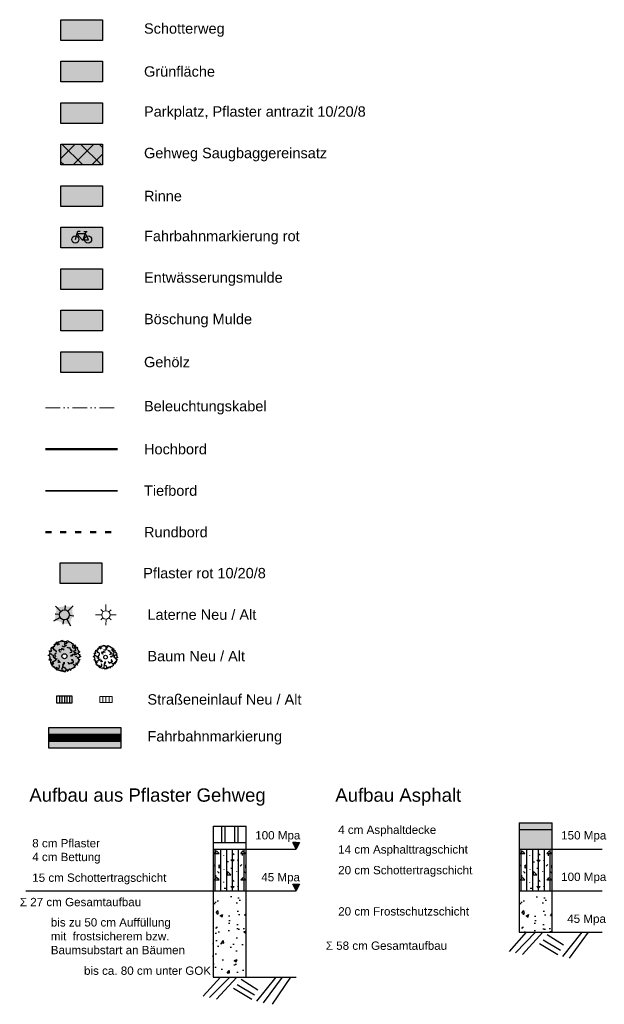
# Model space of a CAD drawing. Header units: metres. Extents: x 339653 to 341672, y 5744753 to 5747397.
# Tile 254 of 256: x 341322 to 341462, y 5746577 to 5746815. Entities that reach past the tile are written whole.
import ezdxf

# ---------------------------------------------------------------- set-up
doc = ezdxf.new("R2010")
doc.units = ezdxf.units.M
doc.header["$LTSCALE"] = 0.03
doc.linetypes.add('ACAD_ISO03W100', pattern=[30, 12, -18])
doc.linetypes.add('ACAD_ISO12W100', pattern=[21, 12, -3, 0, -3, 0, -3])
for name, color, linetype in [('0-Layout', 4, 'Continuous'), ('BAEUME__AKTUELLER_DATENSTAND_', 7, 'Continuous'), ('F-Fahrbahn', 254, 'Continuous'), ('F-Gehweg', 41, 'Continuous'), ('F-Parkstände-Ladezone-Busbucht-Inselkopf', 253, 'Continuous'), ('P-Ablauf', 140, 'Continuous'), ('P-Markierung', 2, 'Continuous'), ('P_Endausbau', 7, 'Continuous'), ('PF-befestigter_Seitenstreifen-wassergebundene_Decke', 45, 'Continuous'), ('PF-Böschung_Damm', 91, 'Continuous'), ('PF-Fahrbahn', 254, 'Continuous'), ('PF-Furteinfärbung', 10, 'Continuous'), ('PF-Gewässer-Entwässerungsmulde', 131, 'Continuous'), ('PF-Grünflache', 71, 'Continuous'), ('PF-Parkstände-Ladezone-Busbucht-Inselkopf', 253, 'Continuous'), ('V-Vermessung_Gesing', 83, 'Continuous')]:
    doc.layers.add(name, color=color, linetype=linetype)
for name, color, linetype, lineweight in [('B-Baum', 83, 'Continuous', 25), ('B-V-Strom', 80, 'ACAD_ISO12W100', 18), ('P-Baum', 92, 'Continuous', 25), ('P-Bemaßung', 4, 'Continuous', 25), ('P-Bord_hoch', 1, 'Continuous', 50), ('P-Bord_rund', 1, 'ACAD_ISO03W100', 50), ('P-Bord_tief', 3, 'Continuous', 35), ('P-Laterne', 2, 'Continuous', 25), ('P-TR_Material', 6, 'Continuous', 18)]:
    doc.layers.add(name, color=color, linetype=linetype, lineweight=lineweight)
doc.styles.add('Text-Standard 66', font='arial.ttf')

# ---------------------------------------------------------------- blocks, each defined once
blk = doc.blocks.new('Baum_neu')
at = {"layer": 'P-Baum'}
h = blk.add_hatch(color=92, dxfattribs=at)
h.paths.add_polyline_path([(0.2, 1.67), (0.24, 1.78), (0.15, 1.77), (-0.04, 1.7), (-0.03, 1.8), (-0.14, 1.83), (-0.3, 1.78), (-0.3, 1.83), (-0.24, 1.93), (-0.48, 1.83), (-0.5, 1.73), (-0.56, 1.76), (-0.61, 1.68), (-0.73, 1.74), (-0.77, 1.56), (-0.85, 1.51), (-0.87, 1.59), (-0.88, 1.71), (-1, 1.63), (-0.94, 1.57), (-0.98, 1.41), (-1.03, 1.45), (-1.03, 1.51), (-1.11, 1.49), (-1.11, 1.34), (-1.15, 1.39), (-1.23, 1.41), (-1.23, 1.35), (-1.14, 1.22), (-1.26, 1.22), (-1.26, 1.13), (-1.32, 1.13), (-1.28, 1.03), (-1.4, 1.1), (-1.53, 1.12), (-1.6, 0.91), (-1.61, 0.77), (-1.53, 0.69), (-1.6, 0.69), (-1.54, 0.6), (-1.68, 0.62), (-1.67, 0.64), (-1.82, 0.64), (-1.7, 0.41), (-1.77, 0.36), (-1.7, 0.29), (-1.73, 0.27), (-1.82, 0.11), (-1.91, 0.11), (-1.96, 0.09), (-1.85, 0.04), (-1.72, -0.09), (-1.8, -0.14), (-1.73, -0.21), (-1.87, -0.42), (-1.72, -0.43), (-1.73, -0.41), (-1.59, -0.41), (-1.65, -0.5), (-1.59, -0.5), (-1.67, -0.58), (-1.67, -0.71), (-1.63, -0.93), (-1.49, -0.92), (-1.48, -0.84), (-1.54, -0.83), (-1.45, -0.73), (-1.39, -0.79), (-1.35, -0.78), (-1.33, -0.81), (-1.4, -0.91), (-1.42, -0.94), (-1.37, -1.02), (-1.55, -1.14), (-1.49, -1.17), (-1.3, -1.2), (-1.39, -1.27), (-1.29, -1.28), (-1.24, -1.23), (-1.22, -1.38), (-1.1, -1.35), (-1.14, -1.41), (-1.1, -1.49), (-1.01, -1.45), (-0.91, -1.33), (-0.92, -1.45), (-1, -1.56), (-0.99, -1.64), (-0.81, -1.53), (-0.81, -1.58), (-0.81, -1.61), (-0.75, -1.73), (-0.65, -1.66), (-0.6, -1.74), (-0.44, -1.7), (-0.42, -1.79), (-0.34, -1.76), (-0.26, -1.8), (-0.23, -1.74), (-0.2, -1.7), (-0.15, -1.86), (-0.05, -1.8), (0.01, -1.81), (0.1, -1.94), (0.15, -1.81), (0.15, -1.72), (0.22, -1.71), (0.27, -1.69), (0.42, -1.83), (0.39, -1.59), (0.55, -1.67), (0.59, -1.59), (0.58, -1.55), (0.61, -1.51), (0.69, -1.58), (0.7, -1.67), (0.82, -1.63), (0.84, -1.5), (0.96, -1.46), (1.05, -1.47), (1.11, -1.32), (1.14, -1.34), (1.24, -1.38), (1.28, -1.33), (1.24, -1.23), (1.32, -1.12), (1.37, -1.06), (1.57, -1.08), (1.55, -1), (1.43, -0.93), (1.38, -0.83), (1.51, -0.9), (1.62, -0.9), (1.62, -0.81), (1.56, -0.77), (1.68, -0.75), (1.64, -0.6), (1.7, -0.63), (1.79, -0.58), (1.68, -0.55), (1.84, -0.45), (1.88, -0.4), (1.66, -0.36), (1.68, -0.26), (1.65, -0.25), (1.52, -0.17), (1.73, -0.18), (1.74, -0.1), (1.83, -0.11), (1.96, -0.05), (1.83, 0.03), (1.81, 0.1), (1.87, 0.2), (1.71, 0.25), (1.67, 0.34), (1.71, 0.38), (1.72, 0.42), (1.8, 0.48), (1.8, 0.55), (1.69, 0.56), (1.65, 0.56), (1.68, 0.72), (1.6, 0.76), (1.52, 0.86), (1.57, 0.98), (1.49, 1.08), (1.43, 1.01), (1.34, 0.99), (1.33, 1.03), (1.36, 1.07), (1.36, 1.15), (1.18, 1.17), (1.34, 1.36), (1.14, 1.32), (1.03, 1.41), (1.09, 1.47), (0.93, 1.48), (0.99, 1.56), (0.84, 1.54), (0.84, 1.58), (0.81, 1.65), (0.68, 1.67), (0.67, 1.75), (0.49, 1.73), (0.48, 1.83), (0.34, 1.88), (0.26, 1.73)])
h.paths.add_polyline_path([(0.3, 0, -1), (-0.3, 0, -1)], flags=16)
at = {"layer": 'P-Baum', "color": 7}
for p, q in [((-0.77, 1.56), (-0.85, 1.51)), ((0.26, 1.73), (0.2, 1.67)), ((-1.7, 0.29), (-1.73, 0.27)), ((-1.28, 1.03), (-1.4, 1.1)), ((1.71, 0.38), (1.67, 0.34)), ((-1.33, -0.81), (-1.35, -0.78)), ((1.32, -1.12), (1.37, -1.06)), ((-0.81, -1.58), (-0.81, -1.53)), ((-0.23, -1.74), (-0.2, -1.7)), ((0.22, -1.71), (0.27, -1.69))]:
    blk.add_line(p, q, dxfattribs=at)
for points in [[(-1.28, 1.03), (-1.32, 1.13), (-1.26, 1.13), (-1.26, 1.22), (-1.14, 1.22), (-1.23, 1.35), (-1.23, 1.41), (-1.15, 1.39), (-1.11, 1.34), (-1.11, 1.49), (-1.03, 1.51), (-1.03, 1.45), (-0.98, 1.41), (-0.94, 1.57), (-1, 1.63), (-0.88, 1.71), (-0.87, 1.59), (-0.85, 1.51), (-0.88, 1.41), (-0.75, 1.38), (-0.75, 1.48), (-0.64, 1.48), (-0.65, 1.37)], [(-0.56, 1.76), (-0.61, 1.68), (-0.73, 1.74), (-0.77, 1.56)], [(-0.56, 1.76), (-0.5, 1.73), (-0.48, 1.83), (-0.24, 1.93), (-0.3, 1.83), (-0.3, 1.78), (-0.14, 1.83), (-0.03, 1.8), (-0.04, 1.7), (0.15, 1.77), (0.24, 1.78), (0.2, 1.67), (0.32, 1.63), (0.28, 1.51), (0.05, 1.51), (-0.01, 1.4), (0.1, 1.32), (0.25, 1.31), (0.01, 1.12), (-0.19, 1.12), (-0.2, 1.13), (-0.22, 1.24)], [(0.26, 1.73), (0.34, 1.88), (0.48, 1.83), (0.49, 1.73), (0.67, 1.75), (0.68, 1.67), (0.81, 1.65), (0.84, 1.58), (0.84, 1.54), (0.99, 1.56), (0.93, 1.48), (1.09, 1.47), (1.03, 1.41), (1.14, 1.32)], [(0.99, 1.27), (0.98, 1.1), (1.07, 1.02), (1.23, 1.02), (1.28, 0.93), (1.31, 0.77), (1.36, 0.7), (1.11, 0.61), (1.21, 0.54), (1.13, 0.51), (1.24, 0.44), (1.33, 0.5), (1.4, 0.47)], [(1.14, 1.32), (1.34, 1.36), (1.18, 1.17), (1.36, 1.15), (1.36, 1.07), (1.33, 1.03), (1.34, 0.99), (1.43, 1.01), (1.49, 1.08), (1.57, 0.98), (1.52, 0.86), (1.6, 0.76), (1.68, 0.72), (1.65, 0.56), (1.69, 0.56), (1.8, 0.55), (1.8, 0.48), (1.72, 0.42), (1.71, 0.38)], [(-1.72, -0.09), (-1.85, 0.04), (-1.96, 0.09), (-1.91, 0.11), (-1.82, 0.11), (-1.73, 0.27), (-1.61, 0.29), (-1.56, 0.24), (-1.57, 0.2), (-1.46, 0.15), (-1.35, 0.14), (-1.37, 0.01), (-1.34, -0.09), (-1.29, -0.18)], [(-1.7, 0.29), (-1.77, 0.36), (-1.7, 0.41), (-1.82, 0.64), (-1.67, 0.64), (-1.68, 0.62), (-1.54, 0.6), (-1.6, 0.69), (-1.53, 0.69), (-1.61, 0.77), (-1.6, 0.91), (-1.53, 1.12), (-1.4, 1.1), (-1.4, 1.02), (-1.46, 1.01), (-1.37, 0.91), (-1.31, 0.96), (-1.27, 0.94), (-1.34, 0.82), (-1.21, 0.81), (-1.21, 0.72), (-1.11, 0.74), (-1.05, 0.62), (-0.93, 0.62)], [(-0.95, 0.38), (-1.07, 0.37), (-1.07, 0.34), (-1.06, 0.27), (-1.18, 0.22), (-1.16, 0.17), (-1.1, 0.11), (-1.17, -0.01), (-1.1, -0.06), (-1.08, -0.05), (-1.12, -0.14), (-1.19, -0.16), (-1.19, -0.26), (-1.09, -0.25), (-1.1, -0.32), (-0.97, -0.35), (-0.94, -0.35), (-0.86, -0.31), (-0.86, -0.26)], [(-0.46, 0.53), (-0.46, 0.48), (-0.56, 0.54), (-0.51, 0.56), (-0.56, 0.58), (-0.67, 0.68), (-0.6, 0.73), (-0.6, 0.84), (-0.31, 0.75), (-0.31, 0.93), (-0.27, 0.95), (-0.21, 0.87), (-0.12, 0.87), (-0.09, 0.81), (-0.09, 0.73)], [(0.35, 1.03), (0.46, 1.1), (0.47, 1.07), (0.5, 1.01), (0.64, 1.04), (0.65, 0.98), (0.64, 0.9), (0.76, 0.85), (0.74, 0.77), (0.71, 0.76), (0.79, 0.72), (0.87, 0.74), (0.92, 0.66), (0.84, 0.6), (0.89, 0.56), (0.8, 0.45), (0.77, 0.44), (0.69, 0.42), (0.67, 0.46)], [(0.82, -0.02), (0.82, 0.12), (0.89, 0.18), (0.91, 0.05), (1.03, 0.11), (1.03, 0.23), (1.09, 0.25), (1.27, 0.15), (1.27, 0.31), (1.36, 0.18), (1.47, 0.23), (1.47, 0.29), (1.58, 0.38), (1.67, 0.34), (1.71, 0.25), (1.87, 0.2), (1.81, 0.1), (1.83, 0.03), (1.96, -0.05), (1.83, -0.11), (1.74, -0.1), (1.73, -0.18), (1.52, -0.17), (1.51, -0.08), (1.37, -0.03), (1.33, 0.01)], [(-1.72, -0.09), (-1.8, -0.14), (-1.73, -0.21), (-1.87, -0.42), (-1.72, -0.43), (-1.73, -0.41), (-1.59, -0.41), (-1.65, -0.5), (-1.59, -0.5), (-1.67, -0.58), (-1.67, -0.71), (-1.63, -0.93), (-1.49, -0.92), (-1.48, -0.84), (-1.54, -0.83), (-1.45, -0.73), (-1.39, -0.79), (-1.35, -0.78), (-1.41, -0.64), (-1.28, -0.64), (-1.27, -0.56), (-1.17, -0.59), (-1.1, -0.48), (-0.98, -0.49)], [(-1.33, -0.81), (-1.4, -0.91), (-1.42, -0.94), (-1.37, -1.02), (-1.55, -1.14), (-1.49, -1.17), (-1.3, -1.2), (-1.39, -1.27), (-1.29, -1.28), (-1.24, -1.23), (-1.22, -1.38), (-1.1, -1.35), (-1.14, -1.41), (-1.1, -1.49), (-1.01, -1.45), (-0.91, -1.33), (-0.92, -1.45), (-1, -1.56), (-0.99, -1.64), (-0.81, -1.53), (-0.71, -1.5), (-0.62, -1.46), (-0.58, -1.28), (-0.57, -1.21), (-0.63, -1.05)], [(-0.51, -0.82), (-0.55, -0.65), (-0.7, -0.74), (-0.74, -0.72), (-0.7, -0.62), (-0.75, -0.55), (-0.71, -0.5), (-0.64, -0.45)], [(0.05, -0.8), (-0.09, -0.81), (-0.16, -0.88), (-0.02, -0.89), (-0.08, -1.01), (-0.2, -1.02), (-0.22, -1.08), (-0.12, -1.26), (-0.27, -1.26), (-0.14, -1.34), (-0.2, -1.46), (-0.25, -1.46), (-0.34, -1.57), (-0.3, -1.66), (-0.2, -1.7), (-0.15, -1.86), (-0.05, -1.8), (0.01, -1.81), (0.1, -1.94), (0.15, -1.81), (0.15, -1.72), (0.22, -1.71), (0.21, -1.51), (0.12, -1.5), (0.07, -1.35), (0.03, -1.32)], [(0.27, -1.69), (0.42, -1.83), (0.39, -1.59), (0.55, -1.67), (0.59, -1.59), (0.58, -1.55), (0.61, -1.51), (0.69, -1.58), (0.7, -1.67), (0.82, -1.63), (0.84, -1.5), (0.96, -1.46), (1.05, -1.47), (1.11, -1.32), (1.14, -1.34), (1.24, -1.38), (1.28, -1.33), (1.24, -1.23), (1.32, -1.12)], [(0.41, -0.7), (0.42, -0.73), (0.42, -0.75), (0.5, -0.78), (0.5, -0.83), (0.46, -0.87), (0.56, -0.88), (0.56, -0.94), (0.79, -0.79), (0.84, -0.89), (0.98, -0.86), (0.9, -0.78), (0.99, -0.75), (1.08, -0.76), (1.09, -0.67), (1.06, -0.66), (1.08, -0.55), (0.89, -0.53), (1, -0.48), (0.99, -0.41), (0.94, -0.43), (0.89, -0.4), (0.89, -0.36)], [(1.52, -0.17), (1.65, -0.25), (1.68, -0.26), (1.66, -0.36), (1.88, -0.4), (1.84, -0.45), (1.68, -0.55), (1.79, -0.58), (1.7, -0.63), (1.64, -0.6), (1.68, -0.75), (1.56, -0.77), (1.62, -0.81), (1.62, -0.9), (1.51, -0.9), (1.38, -0.83), (1.43, -0.93), (1.55, -1), (1.57, -1.08), (1.37, -1.06), (1.27, -1.07), (1.16, -1.07), (1.07, -0.95)], [(-0.81, -1.58), (-0.81, -1.61), (-0.75, -1.73), (-0.65, -1.66), (-0.6, -1.74), (-0.44, -1.7), (-0.42, -1.79), (-0.34, -1.76), (-0.26, -1.8), (-0.23, -1.74)]]:
    blk.add_lwpolyline(points, dxfattribs=at)
blk.add_circle((0, 0), 0.3, dxfattribs=at)
blk = doc.blocks.new('S25')
at = {"color": 0, "lineweight": -2}
for p, q in [((0, 0.2), (0, 0.5)), ((-0.2, 0), (-0.5, 0)), ((-0.245, 0.255), (-0.14, 0.15)), ((0.25, 0.25), (0.145, 0.145)), ((0.2, 0), (0.5, 0)), ((-0.245, -0.245), (-0.145, -0.145)), ((0.005, -0.2), (0, -0.5)), ((0.25, -0.245), (0.145, -0.14))]:
    blk.add_line(p, q, dxfattribs=at)
blk.add_circle((0, 0), 0.2, dxfattribs=at)
blk = doc.blocks.new('S69', base_point=(0, 0.25))
at = {"color": 0, "lineweight": -2}
for p, q in [((0.5, 0.25), (-0.5, 0.25)), ((-0.5, 0.25), (-0.5, -0.25)), ((-0.25, -0.25), (-0.25, 0.25)), ((0, 0.25), (0, -0.25)), ((0.25, 0.25), (0.25, -0.25)), ((0.5, -0.25), (0.5, 0.25)), ((-0.5, -0.25), (0.5, -0.25))]:
    blk.add_line(p, q, dxfattribs=at)
blk = doc.blocks.new('Ablauf')
at = {"layer": 'P-Ablauf'}
for p, q in [((-0.5, 0.3), (-0.5, 0)), ((-0.4, 0.3), (-0.4, 0)), ((-0.3, 0.3), (-0.3, 0)), ((-0.2, 0.3), (-0.2, 0)), ((-0.1, 0.3), (-0.1, 0))]:
    blk.add_line(p, q, dxfattribs=at)
blk.add_lwpolyline([(-0.6, 0.3), (0, 0.3), (0, 0), (-0.6, 0)], close=True, dxfattribs=at)
blk = doc.blocks.new('2C00108')
at = {"layer": 'B-Baum'}
for p, q in [((1.19, 3.5), (1.11, 3.45)), ((2.22, 3.67), (2.16, 3.61)), ((0.26, 2.23), (0.23, 2.21)), ((0.68, 2.97), (0.57, 3.04)), ((3.68, 2.32), (3.63, 2.28)), ((0.63, 1.13), (0.61, 1.16)), ((1.15, 0.36), (1.15, 0.41)), ((1.73, 0.2), (1.76, 0.24)), ((2.18, 0.23), (2.23, 0.25)), ((3.28, 0.82), (3.33, 0.88))]:
    blk.add_line(p, q, dxfattribs=at)
for points in [[(0.68, 2.97), (0.64, 3.07), (0.7, 3.07), (0.7, 3.16), (0.82, 3.16), (0.73, 3.29), (0.73, 3.35), (0.81, 3.33), (0.85, 3.28), (0.85, 3.43), (0.93, 3.45), (0.93, 3.39), (0.98, 3.35), (1.02, 3.51), (0.96, 3.57), (1.08, 3.65), (1.1, 3.53), (1.11, 3.45), (1.08, 3.35), (1.21, 3.32), (1.21, 3.42), (1.32, 3.42), (1.31, 3.31)], [(1.4, 3.7), (1.35, 3.62), (1.23, 3.68), (1.19, 3.5)], [(1.4, 3.7), (1.46, 3.67), (1.48, 3.77), (1.72, 3.87), (1.66, 3.77), (1.66, 3.72), (1.82, 3.77), (1.93, 3.74), (1.92, 3.64), (2.11, 3.71), (2.2, 3.72), (2.16, 3.61), (2.28, 3.57), (2.24, 3.45), (2.01, 3.45), (1.95, 3.34), (2.06, 3.26), (2.21, 3.25), (1.97, 3.06), (1.77, 3.06), (1.76, 3.07), (1.74, 3.18)], [(2.22, 3.67), (2.3, 3.82), (2.44, 3.77), (2.45, 3.67), (2.63, 3.69), (2.64, 3.61), (2.77, 3.59), (2.8, 3.52), (2.8, 3.48), (2.95, 3.5), (2.89, 3.42), (3.05, 3.41), (2.99, 3.35), (3.1, 3.27)], [(2.95, 3.21), (2.94, 3.04), (3.03, 2.96), (3.19, 2.96), (3.24, 2.87), (3.27, 2.71), (3.32, 2.64), (3.07, 2.55), (3.17, 2.48), (3.09, 2.45), (3.2, 2.38), (3.29, 2.44), (3.36, 2.41)], [(3.1, 3.27), (3.3, 3.3), (3.14, 3.11), (3.32, 3.09), (3.32, 3.01), (3.29, 2.97), (3.3, 2.93), (3.39, 2.95), (3.45, 3.02), (3.53, 2.92), (3.48, 2.8), (3.56, 2.7), (3.65, 2.66), (3.61, 2.5), (3.65, 2.5), (3.76, 2.49), (3.76, 2.42), (3.68, 2.36), (3.68, 2.32)], [(0.24, 1.85), (0.11, 1.98), (0, 2.03), (0.05, 2.05), (0.14, 2.05), (0.23, 2.21), (0.35, 2.23), (0.4, 2.18), (0.39, 2.14), (0.5, 2.09), (0.61, 2.08), (0.59, 1.95), (0.62, 1.85), (0.67, 1.76)], [(0.24, 1.85), (0.16, 1.8), (0.23, 1.73), (0.09, 1.52), (0.24, 1.51), (0.23, 1.53), (0.37, 1.53), (0.31, 1.44), (0.37, 1.44), (0.29, 1.36), (0.29, 1.23), (0.33, 1.01), (0.47, 1.02), (0.48, 1.1), (0.42, 1.11), (0.51, 1.21), (0.57, 1.15), (0.61, 1.16), (0.55, 1.3), (0.68, 1.3), (0.69, 1.38), (0.79, 1.35), (0.86, 1.46), (0.98, 1.45)], [(0.26, 2.23), (0.19, 2.3), (0.26, 2.35), (0.14, 2.58), (0.29, 2.58), (0.28, 2.56), (0.42, 2.54), (0.36, 2.63), (0.43, 2.63), (0.35, 2.71), (0.36, 2.85), (0.43, 3.06), (0.57, 3.04), (0.57, 2.96), (0.5, 2.95), (0.59, 2.85), (0.65, 2.9), (0.69, 2.88), (0.62, 2.76), (0.75, 2.75), (0.75, 2.66), (0.85, 2.68), (0.92, 2.56), (1.03, 2.56)], [(1.02, 2.32), (0.89, 2.31), (0.89, 2.28), (0.9, 2.21), (0.78, 2.16), (0.8, 2.11), (0.86, 2.05), (0.79, 1.93), (0.86, 1.88), (0.88, 1.89), (0.84, 1.8), (0.77, 1.78), (0.77, 1.68), (0.87, 1.69), (0.86, 1.62), (0.99, 1.59), (1.02, 1.59), (1.1, 1.63), (1.1, 1.68)], [(1.51, 2.47), (1.51, 2.42), (1.4, 2.48), (1.45, 2.5), (1.4, 2.52), (1.29, 2.62), (1.36, 2.67), (1.36, 2.78), (1.65, 2.69), (1.65, 2.87), (1.69, 2.89), (1.75, 2.81), (1.84, 2.81), (1.87, 2.75), (1.87, 2.67)], [(2.31, 2.97), (2.42, 3.04), (2.43, 3.01), (2.47, 2.95), (2.6, 2.98), (2.61, 2.92), (2.6, 2.84), (2.72, 2.79), (2.7, 2.71), (2.67, 2.7), (2.76, 2.66), (2.83, 2.68), (2.88, 2.6), (2.8, 2.54), (2.85, 2.5), (2.76, 2.39), (2.74, 2.38), (2.65, 2.36), (2.63, 2.4)], [(2.37, 1.24), (2.38, 1.21), (2.38, 1.19), (2.46, 1.16), (2.46, 1.11), (2.42, 1.07), (2.52, 1.06), (2.52, 1), (2.75, 1.15), (2.8, 1.05), (2.94, 1.08), (2.86, 1.16), (2.95, 1.19), (3.04, 1.18), (3.05, 1.27), (3.02, 1.28), (3.04, 1.39), (2.85, 1.41), (2.96, 1.46), (2.95, 1.53), (2.9, 1.51), (2.85, 1.54), (2.85, 1.58)], [(2.78, 1.92), (2.78, 2.06), (2.85, 2.12), (2.87, 1.99), (2.99, 2.05), (2.99, 2.17), (3.05, 2.19), (3.23, 2.09), (3.23, 2.25), (3.32, 2.12), (3.43, 2.17), (3.43, 2.23), (3.54, 2.32), (3.63, 2.28), (3.67, 2.19), (3.83, 2.14), (3.77, 2.04), (3.79, 1.97), (3.92, 1.89), (3.79, 1.83), (3.7, 1.84), (3.69, 1.76), (3.48, 1.77), (3.47, 1.86), (3.33, 1.91), (3.29, 1.95)], [(3.48, 1.77), (3.61, 1.69), (3.64, 1.68), (3.62, 1.58), (3.84, 1.54), (3.8, 1.49), (3.64, 1.39), (3.75, 1.36), (3.66, 1.31), (3.6, 1.34), (3.64, 1.19), (3.52, 1.17), (3.58, 1.13), (3.58, 1.04), (3.47, 1.04), (3.34, 1.11), (3.39, 1.01), (3.51, 0.94), (3.54, 0.86), (3.33, 0.88), (3.23, 0.87), (3.12, 0.87), (3.04, 0.99)], [(0.63, 1.13), (0.56, 1.03), (0.54, 1), (0.59, 0.92), (0.41, 0.8), (0.47, 0.77), (0.66, 0.74), (0.57, 0.67), (0.67, 0.66), (0.72, 0.71), (0.74, 0.56), (0.86, 0.59), (0.83, 0.53), (0.86, 0.45), (0.95, 0.49), (1.05, 0.61), (1.04, 0.49), (0.96, 0.38), (0.97, 0.3), (1.15, 0.41), (1.25, 0.44), (1.34, 0.48), (1.38, 0.66), (1.39, 0.73), (1.33, 0.89)], [(1.15, 0.36), (1.15, 0.33), (1.21, 0.21), (1.31, 0.28), (1.36, 0.2), (1.52, 0.24), (1.55, 0.15), (1.62, 0.18), (1.7, 0.14), (1.73, 0.2)], [(1.45, 1.12), (1.41, 1.29), (1.26, 1.2), (1.22, 1.22), (1.26, 1.32), (1.21, 1.39), (1.25, 1.44), (1.32, 1.49)], [(2.01, 1.14), (1.87, 1.13), (1.8, 1.06), (1.94, 1.05), (1.88, 0.93), (1.76, 0.92), (1.75, 0.86), (1.84, 0.68), (1.69, 0.68), (1.82, 0.6), (1.76, 0.48), (1.71, 0.48), (1.62, 0.37), (1.66, 0.28), (1.76, 0.24), (1.81, 0.08), (1.91, 0.14), (1.97, 0.13), (2.06, 0), (2.11, 0.13), (2.11, 0.22), (2.18, 0.23), (2.17, 0.43), (2.08, 0.44), (2.03, 0.59), (1.99, 0.62)], [(2.23, 0.25), (2.38, 0.11), (2.35, 0.35), (2.51, 0.27), (2.55, 0.35), (2.54, 0.39), (2.57, 0.43), (2.65, 0.36), (2.66, 0.27), (2.78, 0.31), (2.8, 0.44), (2.92, 0.48), (3.01, 0.47), (3.07, 0.62), (3.1, 0.6), (3.2, 0.56), (3.24, 0.61), (3.2, 0.71), (3.28, 0.82)]]:
    blk.add_lwpolyline(points, dxfattribs=at)
blk.add_circle((1.96, 1.94), 0.3, dxfattribs=at)
blk = doc.blocks.new('CIRCLE')
at = {"layer": 'B-Baum'}
blk.add_blockref('2C00108', (-1.98, -1.95), dxfattribs=at)

msp = doc.modelspace()

# ---------------------------------------------------------------- hatches: boundary and pattern name
at = {"layer": '0-Layout', "ltscale": 5}
h = msp.add_hatch(dxfattribs=at)
h.set_pattern_fill('CONCRETE1', color=256, scale=8, style=0)
h.set_pattern_definition([(0, (340194.137, 5746467.804), (6.4, 6.4), [0.8, -5.6]), (90, (340194.137, 5746467.804), (-6.4, 6.4), [0.8, -5.6]), (135, (340194.937, 5746467.8043), (-6.4, 4e-16), [1.13137, -7.919596]), (0, (340194.937, 5746471.404), (6.4, 6.4), [0.8, -5.6]), (45, (340195.337, 5746471.0043), (4e-16, 6.4), [0.565685, -8.48528]), (135, (340195.337, 5746471.0043), (-6.4, 4e-16), [0.565685, -8.48528]), (0, (340197.337, 5746473.004), (6.4, 6.4), [1.13137, -5.26863]), (45, (340197.337, 5746473.0043), (4e-16, 6.4), [0.8, -8.250967]), (135, (340198.4684, 5746473.0043), (-6.4, 4e-16), [0.8, -8.250967]), (90, (340198.537, 5746469.404), (-6.4, 6.4), [0.8, -5.6]), (45, (340198.537, 5746469.4043), (4e-16, 6.4), [0.565685, -8.48528]), (135, (340198.937, 5746469.8043), (-6.4, 4e-16), [0.565685, -8.48528]), (0, (340194.937, 5746469.404), (6.4, 6.4), [0.4, -5.36]), (0, (340199.737, 5746471.004), (6.4, 6.4), [0.4, -5.36]), (90, (340197.737, 5746471.804), (-6.4, 6.4), [0.4, -5.36]), (135, (340198.537, 5746468.2043), (-6.4, 4e-16), [0.565685, -8.48528]), (135, (340195.737, 5746472.6043), (-6.4, 4e-16), [0.565685, -8.48528]), (45, (340197.137, 5746469.9043), (4e-16, 6.4), [0.565685, -8.48528]), (90, (340196.337, 5746468.604), (-6.4, 6.4), [0.1, -6.3]), (90, (340196.637, 5746471.304), (-6.4, 6.4), [0.1, -6.3]), (90, (340199.637, 5746472.404), (-6.4, 6.4), [0.1, -6.3]), (90, (340199.737, 5746469.004), (-6.4, 6.4), [0.1, -6.3])])
h.paths.add_polyline_path([(341376.241, 5746614.793), (341368.241, 5746614.793), (341368.241, 5746604.793), (341376.241, 5746604.793)])
h = msp.add_hatch(dxfattribs=at)
h.set_pattern_fill('ANSI31', color=256, scale=11.2, angle=45, style=0)
h.set_pattern_definition([(90, (340194.137, 5746467.8043), (-1.4, 9e-17), [])])
h.paths.add_polyline_path([(341368.241, 5746614.793), (341368.241, 5746604.793), (341376.241, 5746604.793), (341376.241, 5746614.793)])
at = {"layer": '0-Layout'}
for points in [[(341388.241, 5746614.793), (341387.441, 5746616.393), (341389.041, 5746616.393)], [(341388.241, 5746604.793), (341387.441, 5746606.393), (341389.041, 5746606.393)]]:
    msp.add_hatch(color=256, dxfattribs=at).paths.add_polyline_path(points)
at = {"layer": '0-Layout', "ltscale": 5}
h = msp.add_hatch(dxfattribs=at)
h.set_pattern_fill('CONCRETE1', color=256, scale=8, style=0)
h.set_pattern_definition([(360, (340267.791, 5746467.793), (6.4, 6.4), [0.8, -5.6]), (90, (340267.791, 5746467.793), (-6.4, 6.4), [0.8, -5.6]), (135, (340268.5907, 5746467.793), (-6.4, 2e-15), [1.13137, -7.919596]), (360, (340268.591, 5746471.393), (6.4, 6.4), [0.8, -5.6]), (45, (340268.9907, 5746470.993), (2e-15, 6.4), [0.565685, -8.48528]), (135, (340268.9907, 5746470.993), (-6.4, 2e-15), [0.565685, -8.48528]), (360, (340270.991, 5746472.993), (6.4, 6.4), [1.13137, -5.26863]), (45, (340270.9907, 5746472.993), (2e-15, 6.4), [0.8, -8.250967]), (135, (340272.122, 5746472.993), (-6.4, 2e-15), [0.8, -8.250967]), (90, (340272.191, 5746469.393), (-6.4, 6.4), [0.8, -5.6]), (45, (340272.1907, 5746469.393), (2e-15, 6.4), [0.565685, -8.48528]), (135, (340272.5907, 5746469.793), (-6.4, 2e-15), [0.565685, -8.48528]), (360, (340268.591, 5746469.393), (6.4, 6.4), [0.4, -5.36]), (360, (340273.391, 5746470.993), (6.4, 6.4), [0.4, -5.36]), (90, (340271.391, 5746471.793), (-6.4, 6.4), [0.4, -5.36]), (135, (340272.1907, 5746468.193), (-6.4, 2e-15), [0.565685, -8.48528]), (135, (340269.3907, 5746472.593), (-6.4, 2e-15), [0.565685, -8.48528]), (45, (340270.7907, 5746469.893), (2e-15, 6.4), [0.565685, -8.48528]), (90, (340269.991, 5746468.593), (-6.4, 6.4), [0.1, -6.3]), (90, (340270.291, 5746471.293), (-6.4, 6.4), [0.1, -6.3]), (90, (340273.291, 5746472.393), (-6.4, 6.4), [0.1, -6.3]), (90, (340273.391, 5746468.993), (-6.4, 6.4), [0.1, -6.3])])
h.paths.add_polyline_path([(341449.895, 5746614.781), (341441.895, 5746614.781), (341441.895, 5746604.781), (341449.895, 5746604.781)])
h = msp.add_hatch(dxfattribs=at)
h.set_pattern_fill('ANSI31', color=256, scale=11.2, angle=45, style=0)
h.set_pattern_definition([(90, (340267.7907, 5746467.7929), (-1.4, 3e-16), [])])
h.paths.add_polyline_path([(341441.895, 5746614.781), (341441.895, 5746604.781), (341449.895, 5746604.781), (341449.895, 5746614.781)])
h = msp.add_hatch(dxfattribs=at)
h.set_pattern_fill('CONCRETE2', color=256, scale=12, style=0)
h.set_pattern_definition([(50, (340194.137, 5746467.804), (6.885698, -0.60242), [0.72, -7.92]), (355, (340194.137, 5746467.804), (-1.332013, 7.221044), [0.576, -6.336]), (100.4514, (340194.711, 5746467.754), (5.55369, 6.61862), [0.611906, -6.730964]), (46.1842, (340194.137, 5746469.724), (10.245514, -1.58898), [1.08, -11.88]), (96.6356, (340194.991, 5746469.592), (8.97276, 9.35153), [0.91786, -10.096445]), (351.1842, (340194.137, 5746469.724), (8.97275, 9.35154), [0.864, -9.504]), (21, (340195.097, 5746469.244), (5.730308, -3.865141), [0.72, -7.92]), (326, (340195.097, 5746469.244), (2.335827, 6.96144), [0.576, -6.336]), (71.4514, (340195.5745, 5746468.922), (8.066137, 3.096293), [0.611906, -6.730964]), (37.5, (340194.137, 5746467.8043), (0.1167346, 3.195781), [0, -6.2592, 0, -6.432, 0, -6.36]), (7.5, (340194.137, 5746467.8043), (2.525468, 3.786352), [0, -3.6672, 0, -6.1152, 0, -2.424]), (327.5, (340191.9962, 5746467.8043), (5.1246954, -0.216527), [0, -2.4, 0, -7.488, 0, -9.936]), (317.5, (340191.036, 5746467.8043), (5.598587, 0.961008), [0, -3.12, 0, -4.9728, 0, -7.056])])
h.paths.add_polyline_path([(341376.241, 5746604.793), (341368.241, 5746604.793), (341368.241, 5746583.993), (341376.241, 5746583.993)])
h = msp.add_hatch(dxfattribs=at)
h.set_pattern_fill('CONCRETE2', color=256, scale=12, style=0)
h.set_pattern_definition([(50, (340267.7907, 5746467.793), (6.885698, -0.60242), [0.72, -7.92]), (355, (340267.791, 5746467.793), (-1.332013, 7.221044), [0.576, -6.336]), (100.4514, (340268.3645, 5746467.7427), (5.55369, 6.61862), [0.611906, -6.730964]), (46.1842, (340267.791, 5746469.713), (10.245514, -1.58898), [1.08, -11.88]), (96.6356, (340268.644, 5746469.58), (8.97276, 9.35153), [0.91786, -10.096445]), (351.1842, (340267.791, 5746469.713), (8.97275, 9.35154), [0.864, -9.504]), (21, (340268.7507, 5746469.233), (5.730308, -3.865141), [0.72, -7.92]), (326, (340268.751, 5746469.233), (2.335827, 6.96144), [0.576, -6.336]), (71.4514, (340269.228, 5746468.911), (8.066137, 3.096293), [0.611906, -6.730964]), (37.5, (340267.7907, 5746467.7929), (0.1167346, 3.195781), [0, -6.2592, 0, -6.432, 0, -6.36]), (7.5, (340267.7907, 5746467.793), (2.525468, 3.786352), [0, -3.6672, 0, -6.1152, 0, -2.424]), (327.5, (340265.65, 5746467.7929), (5.1246954, -0.216527), [0, -2.4, 0, -7.488, 0, -9.936]), (317.5, (340264.69, 5746467.793), (5.598587, 0.961008), [0, -3.12, 0, -4.9728, 0, -7.056])])
h.paths.add_polyline_path([(341449.895, 5746604.781), (341441.895, 5746604.781), (341441.895, 5746594.781), (341449.895, 5746594.781)])
at = {"layer": 'F-Fahrbahn'}
h = msp.add_hatch(color=256, dxfattribs=at)
h.dxf.hatch_style = 1
h.paths.add_polyline_path([(341449.895, 5746619.581), (341441.895, 5746619.581), (341441.895, 5746616.381), (341441.895, 5746614.781), (341449.895, 5746614.781), (341449.895, 5746615.581), (341449.895, 5746616.381)])
at = {"layer": 'F-Gehweg'}
msp.add_hatch(color=256, dxfattribs=at).paths.add_polyline_path([(341341.62, 5746779.676), (341341.62, 5746784.676), (341331.62, 5746784.676), (341331.62, 5746779.676)])
at = {"layer": 'F-Parkstände-Ladezone-Busbucht-Inselkopf'}
h = msp.add_hatch(color=256, dxfattribs=at)
h.dxf.hatch_style = 1
h.paths.add_polyline_path([(341449.895, 5746621.181), (341441.895, 5746621.181), (341441.895, 5746619.581), (341449.895, 5746619.581)])
at = {"layer": 'P-Laterne', "lineweight": -2}
msp.add_hatch(color=40, dxfattribs=at).paths.add_polyline_path([(341334.686, 5746670.988, 0.2996746), (341333.948, 5746668.661, 0.304603), (341332.179, 5746669.028, 0.2996746), (341329.852, 5746669.766, 0.2373082), (341330.219, 5746671.534, 0.3266231), (341330.288, 5746673.339, 0.1975985), (341332.725, 5746673.495, 0.27984), (341334.53, 5746673.425, 0.2224529)], flags=0)
at = {"layer": 'P-TR_Material'}
h = msp.add_hatch(dxfattribs=at)
h.set_pattern_fill('ANSI37', color=256, style=0)
h.set_pattern_definition([(315, (340415.2186, 5745703.2022), (2.245064, 2.245064), []), (45, (340415.2186, 5745703.2022), (-2.245064, 2.245064), [])])
h.paths.add_polyline_path([(341331.62, 5746779.676), (341341.62, 5746779.676), (341341.62, 5746784.676), (341331.62, 5746784.676)])
at = {"layer": 'PF-befestigter_Seitenstreifen-wassergebundene_Decke'}
h = msp.add_hatch(color=256, dxfattribs=at)
h.dxf.hatch_style = 1
h.paths.add_polyline_path([(341341.62, 5746809.676), (341341.62, 5746814.676), (341331.62, 5746814.676), (341331.62, 5746809.676)])
at = {"layer": 'PF-Böschung_Damm'}
for points in [[(341341.62, 5746739.676), (341341.62, 5746744.676), (341331.62, 5746744.676), (341331.62, 5746739.676)], [(341341.62, 5746729.676), (341341.62, 5746734.676), (341331.62, 5746734.676), (341331.62, 5746729.676)]]:
    msp.add_hatch(color=256, dxfattribs=at).paths.add_polyline_path(points)
at = {"layer": 'PF-Fahrbahn'}
msp.add_hatch(color=256, dxfattribs=at).paths.add_polyline_path([(341328.702, 5746644.142), (341328.702, 5746639.142), (341346.052, 5746639.142), (341346.052, 5746644.142)])
at = {"layer": 'PF-Furteinfärbung'}
msp.add_hatch(color=256, dxfattribs=at).paths.add_polyline_path([(341331.62, 5746764.676), (341331.62, 5746759.676), (341341.62, 5746759.676), (341341.62, 5746764.676)])
at = {"layer": 'PF-Furteinfärbung', "true_color": 0xff9999}
h = msp.add_hatch(color=21, dxfattribs=at)
h.dxf.hatch_style = 1
h.paths.add_polyline_path([(341331.439, 5746683.811), (341341.439, 5746683.811), (341341.439, 5746678.811), (341331.439, 5746678.811)])
at = {"layer": 'PF-Gewässer-Entwässerungsmulde'}
for points in [[(341341.62, 5746769.676), (341341.62, 5746774.676), (341331.62, 5746774.676), (341331.62, 5746769.676)], [(341341.62, 5746749.676), (341341.62, 5746754.676), (341331.62, 5746754.676), (341331.62, 5746749.676)]]:
    msp.add_hatch(color=256, dxfattribs=at).paths.add_polyline_path(points)
at = {"layer": 'PF-Grünflache'}
msp.add_hatch(color=256, dxfattribs=at).paths.add_polyline_path([(341341.62, 5746799.676), (341341.62, 5746804.676), (341331.62, 5746804.676), (341331.62, 5746799.676)])
at = {"layer": 'PF-Parkstände-Ladezone-Busbucht-Inselkopf'}
msp.add_hatch(color=256, dxfattribs=at).paths.add_polyline_path([(341341.62, 5746789.676), (341341.62, 5746794.676), (341331.62, 5746794.676), (341331.62, 5746789.676)])

# ---------------------------------------------------------------- linework, layer by layer
at = {"layer": '0-Layout'}
for p, q in [((341368.241, 5746620.393), (341368.241, 5746616.393)), ((341376.241, 5746616.393), (341376.241, 5746620.393)), ((341441.895, 5746621.181), (341441.895, 5746616.381)), ((341441.895, 5746621.181), (341449.895, 5746621.181)), ((341441.895, 5746619.581), (341449.895, 5746619.581)), ((341449.895, 5746616.381), (341449.895, 5746621.181)), ((341368.241, 5746616.393), (341368.241, 5746614.793)), ((341368.241, 5746616.393), (341376.241, 5746616.393)), ((341368.241, 5746614.793), (341368.241, 5746604.793)), ((341368.241, 5746614.793), (341376.241, 5746614.793)), ((341376.241, 5746614.793), (341376.241, 5746616.393)), ((341376.241, 5746604.793), (341376.241, 5746614.793)), ((341376.241, 5746614.793), (341388.241, 5746614.793)), ((341388.241, 5746616.393), (341387.441, 5746616.393)), ((341387.441, 5746616.393), (341388.241, 5746616.393)), ((341388.241, 5746616.393), (341389.041, 5746616.393)), ((341441.895, 5746616.381), (341441.895, 5746614.781)), ((341441.895, 5746615.581), (341441.895, 5746594.781)), ((341441.895, 5746614.781), (341441.895, 5746604.781)), ((341441.895, 5746614.781), (341449.895, 5746614.781)), ((341441.895, 5746614.781), (341449.895, 5746614.781)), ((341449.895, 5746614.781), (341449.895, 5746616.381)), ((341449.895, 5746594.781), (341449.895, 5746615.581)), ((341449.895, 5746604.781), (341449.895, 5746614.781)), ((341449.895, 5746614.781), (341461.895, 5746614.781)), ((341323.141, 5746604.793), (341368.241, 5746604.793)), ((341368.241, 5746604.793), (341376.241, 5746604.793)), ((341368.241, 5746604.793), (341368.241, 5746583.993)), ((341376.241, 5746583.993), (341376.241, 5746604.793)), ((341376.241, 5746604.793), (341388.241, 5746604.793)), ((341441.895, 5746604.781), (341449.895, 5746604.781)), ((341441.895, 5746604.781), (341441.895, 5746594.781)), ((341449.895, 5746604.781), (341461.895, 5746604.781)), ((341441.895, 5746594.781), (341449.895, 5746594.781)), ((341441.895, 5746594.781), (341449.895, 5746594.781)), ((341449.895, 5746594.781), (341461.895, 5746594.781)), ((341449.895, 5746594.781), (341461.895, 5746594.781)), ((341368.241, 5746583.993), (341376.241, 5746583.993)), ((341376.241, 5746583.993), (341388.241, 5746583.993))]:
    msp.add_line(p, q, dxfattribs=at)
at = {"layer": '0-Layout', "ltscale": 5}
for p, q in [((341368.241, 5746620.393), (341376.241, 5746620.393)), ((341370.241, 5746620.393), (341370.241, 5746616.393)), ((341371.041, 5746620.393), (341371.041, 5746616.393)), ((341373.441, 5746620.393), (341373.441, 5746616.393)), ((341374.241, 5746620.393), (341374.241, 5746616.393))]:
    msp.add_line(p, q, dxfattribs=at)
at = {"layer": '0-Layout'}
for points in [[(341331.62, 5746814.676), (341341.62, 5746814.676), (341341.62, 5746809.676), (341331.62, 5746809.676)], [(341331.62, 5746804.676), (341341.62, 5746804.676), (341341.62, 5746799.676), (341331.62, 5746799.676)], [(341331.62, 5746794.676), (341341.62, 5746794.676), (341341.62, 5746789.676), (341331.62, 5746789.676)], [(341331.62, 5746784.676), (341341.62, 5746784.676), (341341.62, 5746779.676), (341331.62, 5746779.676)], [(341331.62, 5746774.676), (341341.62, 5746774.676), (341341.62, 5746769.676), (341331.62, 5746769.676)], [(341331.62, 5746764.676), (341341.62, 5746764.676), (341341.62, 5746759.676), (341331.62, 5746759.676)], [(341331.62, 5746754.676), (341341.62, 5746754.676), (341341.62, 5746749.676), (341331.62, 5746749.676)], [(341331.62, 5746744.676), (341341.62, 5746744.676), (341341.62, 5746739.676), (341331.62, 5746739.676)], [(341331.62, 5746734.676), (341341.62, 5746734.676), (341341.62, 5746729.676), (341331.62, 5746729.676)], [(341331.439, 5746683.811), (341341.439, 5746683.811), (341341.439, 5746678.811), (341331.439, 5746678.811)], [(341328.702, 5746644.142), (341346.052, 5746644.142), (341346.052, 5746639.142), (341328.702, 5746639.142)], [(341388.241, 5746614.793), (341387.441, 5746616.393), (341389.041, 5746616.393)], [(341388.241, 5746604.793), (341387.441, 5746606.393), (341389.041, 5746606.393)]]:
    msp.add_lwpolyline(points, close=True, dxfattribs=at)
at = {"layer": 'B-V-Strom', "ltscale": 10}
msp.add_line((341327.87, 5746721.188), (341345.22, 5746721.188), dxfattribs=at)
at = {"layer": 'P-Bemaßung'}
for p, q in [((341443.651, 5746594.781), (341439.52, 5746590.196)), ((341445.895, 5746594.781), (341441.047, 5746589.837)), ((341447.603, 5746594.781), (341442.708, 5746589.433)), ((341447.693, 5746592.98), (341451.87, 5746590.511)), ((341448.636, 5746594.282), (341452.633, 5746591.723)), ((341452.454, 5746588.939), (341457.08, 5746594.781)), ((341454.026, 5746588.58), (341458.651, 5746594.781)), ((341446.84, 5746592.082), (341451.241, 5746589.433)), ((341369.998, 5746583.993), (341365.866, 5746579.408)), ((341372.241, 5746583.993), (341367.393, 5746579.049)), ((341373.95, 5746583.993), (341369.055, 5746578.645)), ((341374.983, 5746583.493), (341378.98, 5746580.934)), ((341378.8, 5746578.151), (341383.426, 5746583.993)), ((341380.372, 5746577.792), (341384.998, 5746583.993)), ((341382.528, 5746577.433), (341386.974, 5746583.993)), ((341373.186, 5746581.293), (341377.588, 5746578.645)), ((341374.04, 5746582.191), (341378.216, 5746579.722))]:
    msp.add_line(p, q, dxfattribs=at)
at = {"layer": 'P-Bord_hoch', "ltscale": 4}
msp.add_line((341327.87, 5746711.188), (341345.22, 5746711.188), dxfattribs=at)
at = {"layer": 'P-Bord_rund', "ltscale": 4}
msp.add_line((341327.87, 5746691.188), (341345.22, 5746691.188), dxfattribs=at)
at = {"layer": 'P-Bord_tief', "ltscale": 4}
msp.add_line((341327.87, 5746701.188), (341345.22, 5746701.188), dxfattribs=at)
at = {"layer": 'P-Laterne', "color": 7, "lineweight": 25}
for p, q in [((341330.219, 5746671.534), (341331.261, 5746671.407)), ((341331.587, 5746672.092), (341330.288, 5746673.339)), ((341332.598, 5746672.452), (341332.725, 5746673.495)), ((341334.53, 5746673.425), (341333.283, 5746672.127)), ((341331.412, 5746670.663), (341329.852, 5746669.766)), ((341332.179, 5746669.028), (341332.307, 5746670.07)), ((341333.05, 5746670.221), (341333.948, 5746668.661)), ((341334.686, 5746670.988), (341333.643, 5746671.116))]:
    msp.add_line(p, q, dxfattribs=at)
msp.add_circle((341332.452, 5746671.261), 1.2, dxfattribs=at)
at = {"layer": 'P-Markierung', "color": 7, "true_color": 0xffffff}
for p, q in [((341335.086, 5746761.72), (341335.714, 5746763.682)), ((341335.501, 5746763.018), (341336.765, 5746761.623)), ((341335.543, 5746763.146), (341337.513, 5746763.146)), ((341335.714, 5746763.682), (341336.221, 5746763.682)), ((341336.765, 5746761.623), (341338.219, 5746761.623)), ((341337.584, 5746763.552), (341336.88, 5746761.623)), ((341337.9, 5746763.529), (341337.103, 5746763.587)), ((341338.219, 5746761.623), (341337.513, 5746763.146))]:
    msp.add_line(p, q, dxfattribs=at)
for centre in [(341335.086, 5746761.72), (341338.149, 5746761.72)]:
    msp.add_circle(centre, 0.864, dxfattribs=at)
at = {"layer": 'P_Endausbau', "color": 6, "const_width": 2}
msp.add_lwpolyline([(341328.702, 5746641.642), (341346.052, 5746641.642)], dxfattribs=at)

# ---------------------------------------------------------------- block references
at = {"layer": '0-Layout', "xscale": 2, "yscale": 2, "zscale": 2}
msp.add_blockref('Baum_neu', (341332.452, 5746661.311), dxfattribs=at)
at = {"layer": 'BAEUME__AKTUELLER_DATENSTAND_', "xscale": 1.508262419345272, "yscale": 1.508262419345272, "zscale": 1.508262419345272}
msp.add_blockref('CIRCLE', (341342.392, 5746661.093), dxfattribs=at)
at = {"layer": 'P-Ablauf', "xscale": 6, "yscale": 6, "zscale": 6}
msp.add_blockref('Ablauf', (341334.252, 5746649.984), dxfattribs=at)
at = {"layer": 'V-Vermessung_Gesing', "lineweight": 18}
for name, p, xscale, yscale, zscale in [('S25', (341342.452, 5746671.261), 5, 5, 5), ('S69', (341342.452, 5746651.634), 3, 3, 4)]:
    msp.add_blockref(name, p, dxfattribs=dict(at, xscale=xscale, yscale=yscale, zscale=zscale))

# ---------------------------------------------------------------- texts
at = {"layer": '0-Layout', "attachment_point": 4, "style": 'Text-Standard 66'}
for s, insert, char_height, width in [('Schotterweg', (341351.62, 5746812.176), 2.5, 89.4583), ('Grünfläche', (341351.62, 5746802.176), 2.5, 89.4583), ('Parkplatz, Pflaster antrazit 10/20/8', (341351.62, 5746792.176), 2.5, 89.4583), ('Gehweg Saugbaggereinsatz', (341351.62, 5746782.176), 2.5, 89.4583), ('Rinne', (341351.62, 5746772.176), 2.5, 89.4583), ('Fahrbahnmarkierung rot', (341351.62, 5746762.176), 2.5, 89.4583), ('Entwässerungsmulde', (341351.62, 5746752.176), 2.5, 89.4583), ('Böschung Mulde', (341351.62, 5746742.176), 2.5, 89.4583), ('Gehölz', (341351.62, 5746732.176), 2.5, 89.4583), ('Beleuchtungskabel', (341351.62, 5746721.188), 2.5, 89.4583), ('Hochbord', (341351.62, 5746711.188), 2.5, 89.4583), ('Tiefbord', (341351.62, 5746701.188), 2.5, 89.4583), ('Rundbord', (341351.62, 5746691.188), 2.5, 89.4583), ('Pflaster rot 10/20/8', (341351.439, 5746681.311), 2.5, 89.4583), ('Laterne Neu / Alt', (341352.452, 5746671.311), 2.5, 89.4583), ('Baum Neu / Alt', (341352.452, 5746661.311), 2.5, 89.4583), ('Straßeneinlauf Neu / Alt', (341352.452, 5746650.884), 2.5, 89.4583), ('Fahrbahnmarkierung', (341352.452, 5746641.642), 2.5, 89.4583), ('Aufbau aus Pflaster Gehweg', (341324.015, 5746627.369), 3.2, 71.56664), ('Aufbau Asphalt', (341397.669, 5746627.358), 3.2, 71.56664), ('100 Mpa', (341378.392, 5746617.861), 2, 71.56664), ('4 cm Asphaltdecke', (341398.365, 5746619.184), 2, 71.56664), ('150 Mpa', (341452.046, 5746617.85), 2, 71.56664), ('8 cm Pflaster', (341324.711, 5746616.244), 2, 71.56664), ('14 cm Asphalttragschicht', (341398.365, 5746614.449), 2, 71.56664), ('4 cm Bettung', (341324.711, 5746612.631), 2, 71.56664), ('20 cm Schottertragschicht ', (341398.365, 5746609.462), 2, 71.56664), ('15 cm Schottertragschicht', (341324.711, 5746607.644), 2, 71.56664), ('45 Mpa', (341379.849, 5746607.759), 2, 71.56664), ('100 Mpa', (341452.046, 5746607.85), 2, 71.56664), (' Σ 27 cm Gesamtaufbau', (341320.95, 5746602.056), 2, 71.56664), ('20 cm Frostschutzschicht', (341398.365, 5746599.812), 2, 71.56664), ('bis zu 50 cm Auffüllung \\Pmit  frostsicherem bzw. Baumsubstart an Bäumen', (341329.183, 5746593.826), 2, 34.88268), ('45 Mpa', (341453.502, 5746597.748), 2, 71.56664), (' Σ 58 cm Gesamtaufbau', (341394.604, 5746591.549), 2, 71.56664), ('bis ca. 80 cm unter GOK', (341337.177, 5746585.521), 2, 71.56664)]:
    msp.add_mtext(s, dxfattribs=dict(at, insert=insert, char_height=char_height, width=width))

doc.saveas('drawing.dxf')
